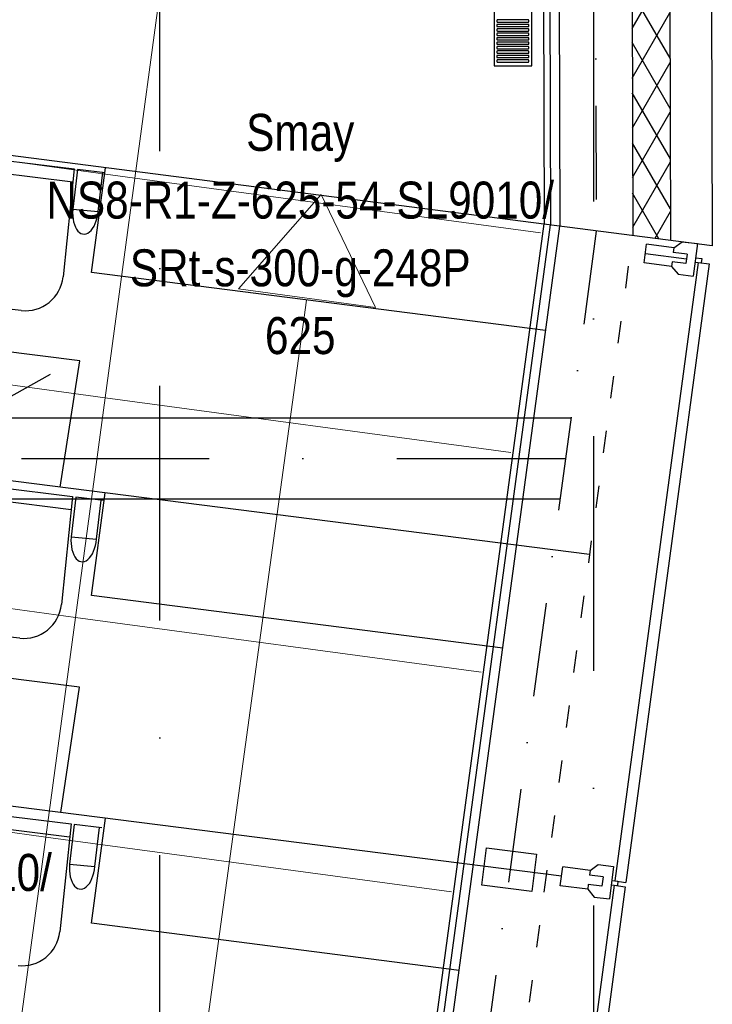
# Model space of a CAD drawing. Header units: millimetres. Extents: x -32221 to 212500, y 31663 to 93766.
# Tile 166 of 256: x 25238 to 27114, y 57382 to 60047. Entities that reach past the tile are written whole.
import ezdxf

# ---------------------------------------------------------------- set-up
doc = ezdxf.new("R2010")
doc.units = ezdxf.units.MM
doc.linetypes.add('DASHDOTX2', pattern=[50.8, 25.4, -12.7, 0, -12.7])
doc.linetypes.add('GCAD_ISO03W100', pattern=[30, 12, -18])
for name, color, linetype in [('FLUID-N-100-INF', 7, 'Continuous'), ('FLUID-W-100-INF', 7, 'Continuous'), ('osie', 250, 'Continuous'), ('Sciany', 250, 'Continuous'), ('Wyposazenie', 250, 'Continuous')]:
    doc.layers.add(name, color=color, linetype=linetype)
doc.layers.add('kasetony', color=42, linetype='Continuous', lineweight=5)
doc.layers.add('Opisy', color=250, linetype='Continuous', lineweight=13)
doc.styles.add('FDBES', font='simplex.shx')
doc.styles.get("Standard").update_dxf_attribs({"font": 'ARIALN.TTF'})
doc.dimstyles.new('FDBES', dxfattribs={"dimscale": 50, "dimtxt": 4, "dimasz": 2.5, "dimexe": 0.8, "dimexo": 2, "dimgap": 1, "dimtad": 1, "dimdsep": 46, "dimtxsty": 'FDBES', "dimcen": 2.5, "dimclrd": 4, "dimclre": 5, "dimadec": 0, "dimazin": 0, "dimtfac": 1, "dimtmove": 0, "dimatfit": 3, "dimfxl": 1, "dimarcsym": 0})

# ---------------------------------------------------------------- blocks, each defined once
blk = doc.blocks.new('*U2847')
at = {"color": 0, "insert": (1305.3, 466.7), "char_height": 100, "width": 1600, "attachment_point": 5, "line_spacing_factor": 1.1}
blk.add_mtext('Smay\\PNS8-R1-A-625-54-SL9010/ SRt-300-g-248P\\P625', dxfattribs=at)
blk.add_mtext('Smay\\PNS8-R1-A-625-54-SL9010/ SRt-300-g-248P\\P625', dxfattribs=at)
blk.add_mtext('Smay\\PNS8-R1-A-625-54-SL9010/ SRt-300-g-248P\\P625', dxfattribs=at)
blk.add_mtext('Smay\\PNS8-R1-A-625-54-SL9010/ SRt-300-g-248P\\P625', dxfattribs=at)
blk.add_mtext('Smay\\PNS8-R1-A-625-54-SL9010/ SRt-300-g-248P\\P625', dxfattribs=at)
blk.add_mtext('Smay\\PNS8-R1-A-625-54-SL9010/ SRt-300-g-248P\\P625', dxfattribs=at)
blk.add_mtext('Smay\\PNS8-R1-A-625-54-SL9010/ SRt-300-g-248P\\P625', dxfattribs=at)
blk.add_mtext('Smay\\PNS8-R1-A-625-54-SL9010/ SRt-300-g-248P\\P625', dxfattribs=at)
blk.add_mtext('Smay\\PNS8-R1-A-625-54-SL9010/ SRt-300-g-248P\\P625', dxfattribs=at)
blk.add_mtext('Smay\\PNS8-R1-A-625-54-SL9010/ SRt-300-g-248P\\P625', dxfattribs=at)
blk.add_mtext('Smay\\PNS8-R1-A-625-54-SL9010/ SRt-300-g-248P\\P625', dxfattribs=at)
blk = doc.blocks.new('*U2837')
at = {"color": 0, "insert": (1212.7, 677.9), "char_height": 100, "width": 1600, "attachment_point": 5, "line_spacing_factor": 1.1}
blk.add_mtext('Smay\\PNS8-R1-Z-625-54-SL9010/ SRt-s-300-g-248P\\P625', dxfattribs=at)
blk.add_mtext('Smay\\PNS8-R1-Z-625-54-SL9010/ SRt-s-300-g-248P\\P625', dxfattribs=at)
blk.add_mtext('Smay\\PNS8-R1-Z-625-54-SL9010/ SRt-s-300-g-248P\\P625', dxfattribs=at)
blk.add_mtext('Smay\\PNS8-R1-Z-625-54-SL9010/ SRt-s-300-g-248P\\P625', dxfattribs=at)
blk.add_mtext('Smay\\PNS8-R1-Z-625-54-SL9010/ SRt-s-300-g-248P\\P625', dxfattribs=at)
blk.add_mtext('Smay\\PNS8-R1-Z-625-54-SL9010/ SRt-s-300-g-248P\\P625', dxfattribs=at)
blk.add_mtext('Smay\\PNS8-R1-Z-625-54-SL9010/ SRt-s-300-g-248P\\P625', dxfattribs=at)
blk.add_mtext('Smay\\PNS8-R1-Z-625-54-SL9010/ SRt-s-300-g-248P\\P625', dxfattribs=at)
blk.add_mtext('Smay\\PNS8-R1-Z-625-54-SL9010/ SRt-s-300-g-248P\\P625', dxfattribs=at)
blk.add_mtext('Smay\\PNS8-R1-Z-625-54-SL9010/ SRt-s-300-g-248P\\P625', dxfattribs=at)
blk.add_mtext('Smay\\PNS8-R1-Z-625-54-SL9010/ SRt-s-300-g-248P\\P625', dxfattribs=at)
blk.add_mtext('Smay\\PNS8-R1-Z-625-54-SL9010/ SRt-s-300-g-248P\\P625', dxfattribs=at)
blk.add_mtext('Smay\\PNS8-R1-Z-625-54-SL9010/ SRt-s-300-g-248P\\P625', dxfattribs=at)
blk.add_mtext('Smay\\PNS8-R1-Z-625-54-SL9010/ SRt-s-300-g-248P\\P625', dxfattribs=at)
blk.add_mtext('Smay\\PNS8-R1-Z-625-54-SL9010/ SRt-s-300-g-248P\\P625', dxfattribs=at)
blk.add_mtext('Smay\\PNS8-R1-Z-625-54-SL9010/ SRt-s-300-g-248P\\P625', dxfattribs=at)
blk.add_mtext('Smay\\PNS8-R1-Z-625-54-SL9010/ SRt-s-300-g-248P\\P625', dxfattribs=at)
blk.add_mtext('Smay\\PNS8-R1-Z-625-54-SL9010/ SRt-s-300-g-248P\\P625', dxfattribs=at)
blk.add_mtext('Smay\\PNS8-R1-Z-625-54-SL9010/ SRt-s-300-g-248P\\P625', dxfattribs=at)
blk.add_mtext('Smay\\PNS8-R1-Z-625-54-SL9010/ SRt-s-300-g-248P\\P625', dxfattribs=at)
blk.add_mtext('Smay\\PNS8-R1-Z-625-54-SL9010/ SRt-s-300-g-248P\\P625', dxfattribs=at)
blk.add_mtext('Smay\\PNS8-R1-Z-625-54-SL9010/ SRt-s-300-g-248P\\P625', dxfattribs=at)
blk.add_mtext('Smay\\PNS8-R1-Z-625-54-SL9010/ SRt-s-300-g-248P\\P625', dxfattribs=at)
blk.add_mtext('Smay\\PNS8-R1-Z-625-54-SL9010/ SRt-s-300-g-248P\\P625', dxfattribs=at)
blk.add_mtext('Smay\\PNS8-R1-Z-625-54-SL9010/ SRt-s-300-g-248P\\P625', dxfattribs=at)
blk.add_mtext('Smay\\PNS8-R1-Z-625-54-SL9010/ SRt-s-300-g-248P\\P625', dxfattribs=at)
blk.add_mtext('Smay\\PNS8-R1-Z-625-54-SL9010/ SRt-s-300-g-248P\\P625', dxfattribs=at)
blk.add_mtext('Smay\\PNS8-R1-Z-625-54-SL9010/ SRt-s-300-g-248P\\P625', dxfattribs=at)
blk.add_mtext('Smay\\PNS8-R1-Z-625-54-SL9010/ SRt-s-300-g-248P\\P625', dxfattribs=at)
blk.add_mtext('Smay\\PNS8-R1-Z-625-54-SL9010/ SRt-s-300-g-248P\\P625', dxfattribs=at)
blk.add_mtext('Smay\\PNS8-R1-Z-625-54-SL9010/ SRt-s-300-g-248P\\P625', dxfattribs=at)
at = {"color": 0}
blk.add_leader([(0, 0), (535.9, 299.5)], dimstyle='FDBES', override={"dimscale": 25, "dimclrd": 0, "dimclre": 0}, dxfattribs=at)
blk.add_leader([(0, 0), (535.9, 299.5)], dimstyle='FDBES', override={"dimscale": 25, "dimclrd": 0, "dimclre": 0}, dxfattribs=at)
blk.add_leader([(0, 0), (535.9, 299.5)], dimstyle='FDBES', override={"dimscale": 25, "dimclrd": 0, "dimclre": 0}, dxfattribs=at)
blk.add_leader([(0, 0), (535.9, 299.5)], dimstyle='FDBES', override={"dimscale": 25, "dimclrd": 0, "dimclre": 0}, dxfattribs=at)
blk.add_leader([(0, 0), (535.9, 299.5)], dimstyle='FDBES', override={"dimscale": 25, "dimclrd": 0, "dimclre": 0}, dxfattribs=at)
blk.add_leader([(0, 0), (535.9, 299.5)], dimstyle='FDBES', override={"dimscale": 25, "dimclrd": 0, "dimclre": 0}, dxfattribs=at)
blk.add_leader([(0, 0), (535.9, 299.5)], dimstyle='FDBES', override={"dimscale": 25, "dimclrd": 0, "dimclre": 0}, dxfattribs=at)
blk.add_leader([(0, 0), (535.9, 299.5)], dimstyle='FDBES', override={"dimscale": 25, "dimclrd": 0, "dimclre": 0}, dxfattribs=at)
blk.add_leader([(0, 0), (535.9, 299.5)], dimstyle='FDBES', override={"dimscale": 25, "dimclrd": 0, "dimclre": 0}, dxfattribs=at)
blk.add_leader([(0, 0), (535.9, 299.5)], dimstyle='FDBES', override={"dimscale": 25, "dimclrd": 0, "dimclre": 0}, dxfattribs=at)
blk.add_leader([(0, 0), (535.9, 299.5)], dimstyle='FDBES', override={"dimscale": 25, "dimclrd": 0, "dimclre": 0}, dxfattribs=at)
blk.add_leader([(0, 0), (535.9, 299.5)], dimstyle='FDBES', override={"dimscale": 25, "dimclrd": 0, "dimclre": 0}, dxfattribs=at)
blk.add_leader([(0, 0), (535.9, 299.5)], dimstyle='FDBES', override={"dimscale": 25, "dimclrd": 0, "dimclre": 0}, dxfattribs=at)
blk.add_leader([(0, 0), (535.9, 299.5)], dimstyle='FDBES', override={"dimscale": 25, "dimclrd": 0, "dimclre": 0}, dxfattribs=at)
blk.add_leader([(0, 0), (535.9, 299.5)], dimstyle='FDBES', override={"dimscale": 25, "dimclrd": 0, "dimclre": 0}, dxfattribs=at)
blk.add_leader([(0, 0), (535.9, 299.5)], dimstyle='FDBES', override={"dimscale": 25, "dimclrd": 0, "dimclre": 0}, dxfattribs=at)
blk.add_leader([(0, 0), (535.9, 299.5)], dimstyle='FDBES', override={"dimscale": 25, "dimclrd": 0, "dimclre": 0}, dxfattribs=at)
blk.add_leader([(0, 0), (535.9, 299.5)], dimstyle='FDBES', override={"dimscale": 25, "dimclrd": 0, "dimclre": 0}, dxfattribs=at)
blk.add_leader([(0, 0), (535.9, 299.5)], dimstyle='FDBES', override={"dimscale": 25, "dimclrd": 0, "dimclre": 0}, dxfattribs=at)
blk.add_leader([(0, 0), (535.9, 299.5)], dimstyle='FDBES', override={"dimscale": 25, "dimclrd": 0, "dimclre": 0}, dxfattribs=at)
blk.add_leader([(0, 0), (535.9, 299.5)], dimstyle='FDBES', override={"dimscale": 25, "dimclrd": 0, "dimclre": 0}, dxfattribs=at)
blk.add_leader([(0, 0), (535.9, 299.5)], dimstyle='FDBES', override={"dimscale": 25, "dimclrd": 0, "dimclre": 0}, dxfattribs=at)
blk.add_leader([(0, 0), (535.9, 299.5)], dimstyle='FDBES', override={"dimscale": 25, "dimclrd": 0, "dimclre": 0}, dxfattribs=at)
blk.add_leader([(0, 0), (535.9, 299.5)], dimstyle='FDBES', override={"dimscale": 25, "dimclrd": 0, "dimclre": 0}, dxfattribs=at)
blk.add_leader([(0, 0), (535.9, 299.5)], dimstyle='FDBES', override={"dimscale": 25, "dimclrd": 0, "dimclre": 0}, dxfattribs=at)
blk.add_leader([(0, 0), (535.9, 299.5)], dimstyle='FDBES', override={"dimscale": 25, "dimclrd": 0, "dimclre": 0}, dxfattribs=at)
blk.add_leader([(0, 0), (535.9, 299.5)], dimstyle='FDBES', override={"dimscale": 25, "dimclrd": 0, "dimclre": 0}, dxfattribs=at)
blk.add_leader([(0, 0), (535.9, 299.5)], dimstyle='FDBES', override={"dimscale": 25, "dimclrd": 0, "dimclre": 0}, dxfattribs=at)
blk.add_leader([(0, 0), (535.9, 299.5)], dimstyle='FDBES', override={"dimscale": 25, "dimclrd": 0, "dimclre": 0}, dxfattribs=at)
blk.add_leader([(0, 0), (535.9, 299.5)], dimstyle='FDBES', override={"dimscale": 25, "dimclrd": 0, "dimclre": 0}, dxfattribs=at)
blk.add_leader([(0, 0), (535.9, 299.5)], dimstyle='FDBES', override={"dimscale": 25, "dimclrd": 0, "dimclre": 0}, dxfattribs=at)

msp = doc.modelspace()

# ---------------------------------------------------------------- hatches: boundary and pattern name
at = {"layer": 'Sciany', "transparency": 33554687}
h = msp.add_hatch(dxfattribs=at)
h.set_pattern_fill('DIAMONDS', color=256, scale=21.298246, style=0)
h.set_pattern_definition([(60, (11230.126, 27072.76), (-58.56231, 33.81097), []), (120, (11230.126, 27072.76), (-58.56231, -33.81097), [])])
h.paths.add_polyline_path([(25207.296, 62052.787), (16004.646, 62062.25), (16004.646, 61960.019), (25207.19, 61950.599)])
h.paths.add_polyline_path([(27001.174, 59450.093), (26993.104, 62050.95), (26399.997, 62051.56), (26399.89, 61949.228), (26890.873, 61948.719), (26898.583, 59463.521)])
h.paths.add_polyline_path([(25822.508, 47649.75), (25822.508, 50675.258), (25717.502, 50684.438), (25720.277, 47649.62)])
h.paths.add_polyline_path([(26684.877, 47841.043), (26694.389, 47841.033), (26890.873, 47840.829), (26898.583, 45355.632), (27001.174, 45342.204), (26993.104, 47943.061), (26703.598, 47943.33), (26684.888, 47943.347), (26684.922, 47884.562)])
h.paths.add_polyline_path([(15976.788, 33439.499), (25822.508, 33439.499), (25822.508, 36567.368), (25717.502, 36576.548), (25720.277, 33541.73), (15976.878, 33529.807)])

# ---------------------------------------------------------------- linework, layer by layer
at = {"layer": 'kasetony'}
for p, q in [((25550.243, 59618.617), (25630.684, 60213.201)), ((25550.243, 59618.617), (25630.684, 60213.201)), ((25630.684, 60213.201), (25550.243, 59618.617)), ((24361.076, 59779.499), (25550.243, 59618.617)), ((25550.243, 59618.617), (24361.076, 59779.499)), ((25469.802, 59024.034), (25550.243, 59618.617)), ((25469.802, 59024.034), (25550.243, 59618.617)), ((25550.243, 59618.617), (25469.802, 59024.034)), ((25550.243, 59618.617), (26648.535, 59470.03)), ((26648.535, 59470.03), (25550.243, 59618.617)), ((25469.802, 59024.034), (24280.636, 59184.916)), ((24280.636, 59184.916), (25469.802, 59024.034)), ((25469.802, 59024.034), (24280.636, 59184.916)), ((25389.361, 58429.451), (25469.802, 59024.034)), ((25389.361, 58429.451), (25469.802, 59024.034)), ((25469.802, 59024.034), (25389.361, 58429.451)), ((26568.094, 58875.447), (25469.802, 59024.034)), ((25469.802, 59024.034), (26568.094, 58875.447)), ((26568.094, 58875.447), (25469.802, 59024.034)), ((24200.195, 58590.332), (25389.361, 58429.451)), ((25389.361, 58429.451), (24200.195, 58590.332)), ((25308.921, 57834.867), (25389.361, 58429.451)), ((25308.921, 57834.867), (25389.361, 58429.451)), ((25389.361, 58429.451), (25308.921, 57834.867)), ((25389.361, 58429.451), (26487.653, 58280.864)), ((26487.653, 58280.864), (25389.361, 58429.451)), ((25308.921, 57834.867), (24119.754, 57995.749)), ((24119.754, 57995.749), (25308.921, 57834.867)), ((25308.921, 57834.867), (24119.754, 57995.749)), ((25308.921, 57834.867), (25228.48, 57240.284)), ((26407.212, 57686.28), (25308.921, 57834.867)), ((25308.921, 57834.867), (26407.212, 57686.28)), ((26407.212, 57686.28), (25308.921, 57834.867))]:
    msp.add_line(p, q, dxfattribs=at)
at = {"layer": 'Opisy'}
for p, q in [((26054.519, 59574.004), (25830.759, 59318.298)), ((26054.519, 59574.004), (26202.201, 59267.991)), ((25830.759, 59318.298), (26202.201, 59267.991)), ((25066.532, 52373.859), (26014.788, 59288.506))]:
    msp.add_line(p, q, dxfattribs=at)
at = {"layer": 'osie', "linetype": 'DASHDOTX2', "ltscale": 25}
for p, q in [((25617.915, 33019.002), (25617.915, 62730.045)), ((26792.525, 62730.045), (26792.525, 33019.002))]:
    msp.add_line(p, q, dxfattribs=at)
at = {"layer": 'osie'}
for p, q in [((16098.378, 58969.721), (26731.382, 58969.721)), ((26701.675, 58749.721), (16098.203, 58749.721))]:
    msp.add_line(p, q, dxfattribs=at)
at = {"layer": 'osie', "linetype": 'DASHDOTX2', "ltscale": 20}
msp.add_line((16098.29, 58859.721), (26716.528, 58859.721), dxfattribs=at)
at = {"layer": 'Sciany'}
for p, q in [((27105.61, 62169.578), (27114.093, 59435.313)), ((26993.104, 62050.95), (27001.14, 59449.834)), ((26890.873, 61948.719), (26898.52, 59463.027)), ((26694.177, 61744.608), (26700.816, 59488.444)), ((26651.608, 61702.056), (26658.56, 59494.939)), ((26668.593, 61719.077), (26675.609, 59491.685)), ((27114.093, 59435.313), (22860.921, 59982.105)), ((25432.623, 59362.994), (25470.244, 59646.648)), ((25469.448, 50705.542), (26658.56, 59494.939)), ((25486.333, 50703.258), (26675.609, 59491.685)), ((25513.673, 50714.71), (26700.816, 59488.444)), ((26929.582, 59388.868), (26936.039, 59439.574)), ((27010.105, 59430.142), (26936.039, 59439.574)), ((27010.105, 59430.142), (27032.392, 59446.359)), ((27032.392, 59446.359), (27073.643, 59441.105)), ((27073.643, 59441.105), (27062.411, 59352.898)), ((26932.81, 59414.221), (27043.909, 59400.073)), ((27010.105, 59430.142), (27008.49, 59417.466)), ((27045.523, 59412.75), (27008.49, 59417.466)), ((27045.523, 59412.75), (27042.294, 59387.397)), ((27075.725, 59390.01), (26850.062, 57716.112)), ((27105.275, 59386.026), (26879.612, 57712.128)), ((27003.647, 59379.436), (26929.582, 59388.868)), ((27005.262, 59392.113), (27003.647, 59379.436)), ((27042.294, 59387.397), (27005.262, 59392.113)), ((27067.274, 59391.086), (27084.176, 59388.934)), ((27068.78, 59402.918), (27085.682, 59400.765)), ((27075.725, 59390.01), (27105.275, 59386.026)), ((27085.682, 59400.765), (27084.176, 59388.934)), ((26662.532, 59205.627), (25432.623, 59362.994)), ((27003.647, 59379.436), (27021.159, 59358.152)), ((27021.159, 59358.152), (27062.411, 59352.898)), ((26781.78, 58599.383), (22856.463, 59099.259)), ((25432.623, 58488.776), (25469.443, 58766.505)), ((26546.259, 58346.286), (25432.623, 58488.776)), ((26705.641, 57728.492), (22854.389, 58218.936)), ((25432.623, 57601.312), (25470.34, 57885.803)), ((26489.881, 57704.439), (26502.796, 57805.852)), ((26502.796, 57805.852), (26638.013, 57788.632)), ((26638.013, 57788.632), (26625.098, 57687.22)), ((26782.935, 57744.413), (26805.222, 57760.629)), ((26805.222, 57760.629), (26846.474, 57755.376)), ((26702.412, 57703.138), (26708.87, 57753.845)), ((26782.935, 57744.413), (26708.87, 57753.845)), ((26782.935, 57744.413), (26781.321, 57731.736)), ((26818.354, 57727.02), (26781.321, 57731.736)), ((26846.474, 57755.376), (26835.241, 57667.169)), ((26625.098, 57687.22), (26489.881, 57704.439)), ((26848.556, 57704.28), (26615.608, 55976.322)), ((26776.478, 57693.706), (26702.412, 57703.138)), ((26705.641, 57728.492), (26705.641, 57728.492)), ((26778.092, 57706.383), (26776.478, 57693.706)), ((26815.125, 57701.667), (26778.092, 57706.383)), ((26818.354, 57727.02), (26815.125, 57701.667)), ((26840.104, 57705.356), (26857.007, 57703.204)), ((26841.611, 57717.188), (26858.513, 57715.035)), ((26848.556, 57704.28), (26878.106, 57700.296)), ((26850.062, 57716.112), (26879.612, 57712.128)), ((26858.513, 57715.035), (26857.007, 57703.204)), ((26878.106, 57700.296), (26645.158, 55972.339)), ((26776.478, 57693.706), (26793.99, 57672.422)), ((26793.99, 57672.422), (26835.241, 57667.169)), ((26428.225, 57473.925), (25432.623, 57601.312))]:
    msp.add_line(p, q, dxfattribs=at)
at = {"layer": 'Sciany', "linetype": 'DASHDOTX2', "ltscale": 10}
for p, q in [((26792.525, 61846.663), (26799.629, 59475.128)), ((26799.629, 59475.128), (25615.581, 50706.582))]:
    msp.add_line(p, q, dxfattribs=at)
at = {"layer": 'Sciany', "linetype": 'GCAD_ISO03W100', "ltscale": 5}
msp.add_line((25717.489, 50698.455), (26898.585, 59462.882), dxfattribs=at)
at = {"layer": 'Wyposazenie'}
for p, q in [((24955.255, 59696.846), (25385.94, 59643.128)), ((24952.438, 59662.515), (25382.255, 59607.956)), ((25385.94, 59643.128), (25355.321, 59350.877)), ((25394.936, 59642.006), (25381.873, 59534.085)), ((25394.936, 59642.006), (25381.873, 59534.085)), ((25469.19, 59632.744), (25394.936, 59642.006)), ((25450.436, 59528.124), (25463.572, 59633.445)), ((25381.873, 59534.085), (25450.436, 59528.124)), ((25381.873, 59534.085), (25450.436, 59528.124)), ((25400.931, 59123.562), (22865.323, 59446.463)), ((25242.443, 59259.913), (25019.649, 59284.475)), ((25347.7, 58782.008), (25400.931, 59123.562)), ((24950.776, 58809.995), (25381.461, 58756.277)), ((24947.959, 58775.665), (25377.776, 58721.106)), ((25381.461, 58756.277), (25350.842, 58464.027)), ((25390.457, 58755.155), (25377.394, 58647.235)), ((25390.457, 58755.155), (25377.394, 58647.235)), ((25464.711, 58745.894), (25390.457, 58755.155)), ((25445.957, 58641.273), (25459.094, 58746.594)), ((25377.394, 58647.235), (25445.957, 58641.273)), ((25377.394, 58647.235), (25445.957, 58641.273)), ((25399.914, 58240.546), (22866.698, 58563.143)), ((25237.965, 58373.063), (25015.17, 58397.625)), ((25349.727, 57901.163), (25399.914, 58240.546)), ((24946.301, 57923.872), (25376.986, 57870.155)), ((24943.484, 57889.542), (25373.301, 57834.983)), ((25376.986, 57870.155), (25346.367, 57577.904)), ((25385.982, 57869.032), (25372.919, 57761.112)), ((25385.982, 57869.032), (25372.919, 57761.112)), ((25460.236, 57859.771), (25385.982, 57869.032)), ((25441.482, 57755.151), (25454.618, 57860.472)), ((25372.919, 57761.112), (25441.482, 57755.151)), ((25372.919, 57761.112), (25441.482, 57755.151))]:
    msp.add_line(p, q, dxfattribs=at)
for points in [[(26624.827, 59922.631), (26624.827, 61437.591), (26522.827, 61437.591), (26522.827, 59922.631)], [(26615.327, 60040.591), (26615.43, 60040.593), (26615.531, 60040.601), (26615.631, 60040.614), (26615.73, 60040.632), (26615.827, 60040.654), (26615.921, 60040.681), (26616.014, 60040.712), (26616.105, 60040.748), (26616.194, 60040.788), (26616.28, 60040.832), (26616.364, 60040.881), (26616.445, 60040.933), (26616.523, 60040.989), (26616.599, 60041.048), (26616.671, 60041.111), (26616.741, 60041.177), (26616.807, 60041.246), (26616.87, 60041.319), (26616.929, 60041.395), (26616.985, 60041.473), (26617.037, 60041.554), (26617.085, 60041.638), (26617.13, 60041.724), (26617.17, 60041.813), (26617.206, 60041.904), (26617.237, 60041.996), (26617.264, 60042.091), (26617.286, 60042.188), (26617.304, 60042.287), (26617.317, 60042.387), (26617.324, 60042.488), (26617.327, 60042.591), (26617.327, 60044.591), (26617.324, 60044.694), (26617.317, 60044.795), (26617.304, 60044.895), (26617.286, 60044.994), (26617.264, 60045.09), (26617.237, 60045.185), (26617.206, 60045.278), (26617.17, 60045.369), (26617.13, 60045.457), (26617.085, 60045.544), (26617.037, 60045.627), (26616.985, 60045.709), (26616.929, 60045.787), (26616.87, 60045.863), (26616.807, 60045.935), (26616.741, 60046.005), (26616.671, 60046.071), (26616.599, 60046.134), (26616.523, 60046.193), (26616.445, 60046.249), (26616.364, 60046.301), (26616.28, 60046.349), (26616.194, 60046.393), (26616.105, 60046.434), (26616.014, 60046.469), (26615.921, 60046.501), (26615.827, 60046.528), (26615.73, 60046.55), (26615.631, 60046.568), (26615.531, 60046.581), (26615.43, 60046.588), (26615.327, 60046.591), (26532.327, 60046.591), (26532.224, 60046.588), (26532.123, 60046.581), (26532.023, 60046.568), (26531.924, 60046.55), (26531.828, 60046.528), (26531.733, 60046.501), (26531.64, 60046.469), (26531.549, 60046.434), (26531.46, 60046.393), (26531.374, 60046.349), (26531.29, 60046.301), (26531.209, 60046.249), (26531.131, 60046.193), (26531.055, 60046.134), (26530.983, 60046.071), (26530.913, 60046.005), (26530.847, 60045.935), (26530.784, 60045.863), (26530.725, 60045.787), (26530.669, 60045.709), (26530.617, 60045.627), (26530.569, 60045.544), (26530.524, 60045.457), (26530.484, 60045.369), (26530.448, 60045.278), (26530.417, 60045.185), (26530.39, 60045.09), (26530.368, 60044.994), (26530.35, 60044.895), (26530.337, 60044.795), (26530.33, 60044.694), (26530.327, 60044.591), (26530.327, 60042.591), (26530.33, 60042.488), (26530.337, 60042.387), (26530.35, 60042.287), (26530.368, 60042.188), (26530.39, 60042.091), (26530.417, 60041.996), (26530.448, 60041.904), (26530.484, 60041.813), (26530.524, 60041.724), (26530.569, 60041.638), (26530.617, 60041.554), (26530.669, 60041.473), (26530.725, 60041.395), (26530.784, 60041.319), (26530.847, 60041.246), (26530.913, 60041.177), (26530.983, 60041.111), (26531.055, 60041.048), (26531.131, 60040.988), (26531.209, 60040.933), (26531.29, 60040.881), (26531.374, 60040.832), (26531.46, 60040.788), (26531.549, 60040.748), (26531.64, 60040.712), (26531.733, 60040.681), (26531.828, 60040.654), (26531.924, 60040.632), (26532.023, 60040.614), (26532.123, 60040.601), (26532.224, 60040.593), (26532.327, 60040.591)], [(26615.327, 60028.591), (26615.43, 60028.593), (26615.531, 60028.601), (26615.631, 60028.614), (26615.73, 60028.632), (26615.827, 60028.654), (26615.921, 60028.681), (26616.014, 60028.712), (26616.105, 60028.748), (26616.194, 60028.788), (26616.28, 60028.832), (26616.364, 60028.881), (26616.445, 60028.933), (26616.523, 60028.988), (26616.599, 60029.048), (26616.671, 60029.111), (26616.741, 60029.177), (26616.807, 60029.246), (26616.87, 60029.319), (26616.929, 60029.395), (26616.985, 60029.473), (26617.037, 60029.554), (26617.085, 60029.638), (26617.13, 60029.724), (26617.17, 60029.813), (26617.206, 60029.904), (26617.237, 60029.996), (26617.264, 60030.091), (26617.286, 60030.188), (26617.304, 60030.287), (26617.317, 60030.387), (26617.324, 60030.488), (26617.327, 60030.591), (26617.327, 60032.591), (26617.324, 60032.694), (26617.317, 60032.795), (26617.304, 60032.895), (26617.286, 60032.994), (26617.264, 60033.09), (26617.237, 60033.185), (26617.206, 60033.278), (26617.17, 60033.369), (26617.13, 60033.457), (26617.085, 60033.544), (26617.037, 60033.627), (26616.985, 60033.709), (26616.929, 60033.787), (26616.87, 60033.863), (26616.807, 60033.935), (26616.741, 60034.005), (26616.671, 60034.071), (26616.599, 60034.134), (26616.523, 60034.193), (26616.445, 60034.249), (26616.364, 60034.301), (26616.28, 60034.349), (26616.194, 60034.393), (26616.105, 60034.434), (26616.014, 60034.469), (26615.921, 60034.501), (26615.827, 60034.528), (26615.73, 60034.55), (26615.631, 60034.568), (26615.531, 60034.581), (26615.43, 60034.588), (26615.327, 60034.591), (26532.327, 60034.591), (26532.224, 60034.588), (26532.123, 60034.581), (26532.023, 60034.568), (26531.924, 60034.55), (26531.828, 60034.528), (26531.733, 60034.501), (26531.64, 60034.469), (26531.549, 60034.434), (26531.46, 60034.393), (26531.374, 60034.349), (26531.29, 60034.301), (26531.209, 60034.249), (26531.131, 60034.193), (26531.055, 60034.134), (26530.983, 60034.071), (26530.913, 60034.005), (26530.847, 60033.935), (26530.784, 60033.863), (26530.725, 60033.787), (26530.669, 60033.709), (26530.617, 60033.627), (26530.569, 60033.544), (26530.524, 60033.457), (26530.484, 60033.369), (26530.448, 60033.278), (26530.417, 60033.185), (26530.39, 60033.09), (26530.368, 60032.994), (26530.35, 60032.895), (26530.337, 60032.795), (26530.33, 60032.694), (26530.327, 60032.591), (26530.327, 60030.591), (26530.33, 60030.488), (26530.337, 60030.387), (26530.35, 60030.287), (26530.368, 60030.188), (26530.39, 60030.091), (26530.417, 60029.996), (26530.448, 60029.904), (26530.484, 60029.813), (26530.524, 60029.724), (26530.569, 60029.638), (26530.617, 60029.554), (26530.669, 60029.473), (26530.725, 60029.395), (26530.784, 60029.319), (26530.847, 60029.246), (26530.913, 60029.177), (26530.983, 60029.111), (26531.055, 60029.048), (26531.131, 60028.988), (26531.209, 60028.933), (26531.29, 60028.881), (26531.374, 60028.832), (26531.46, 60028.788), (26531.549, 60028.748), (26531.64, 60028.712), (26531.733, 60028.681), (26531.828, 60028.654), (26531.924, 60028.632), (26532.023, 60028.614), (26532.123, 60028.601), (26532.224, 60028.593), (26532.327, 60028.591)], [(26615.327, 60016.591), (26615.43, 60016.593), (26615.531, 60016.601), (26615.631, 60016.614), (26615.73, 60016.632), (26615.827, 60016.654), (26615.921, 60016.681), (26616.014, 60016.712), (26616.105, 60016.748), (26616.194, 60016.788), (26616.28, 60016.832), (26616.364, 60016.881), (26616.445, 60016.933), (26616.523, 60016.988), (26616.599, 60017.048), (26616.671, 60017.111), (26616.741, 60017.177), (26616.807, 60017.246), (26616.87, 60017.319), (26616.929, 60017.395), (26616.985, 60017.473), (26617.037, 60017.554), (26617.085, 60017.638), (26617.13, 60017.724), (26617.17, 60017.813), (26617.206, 60017.904), (26617.237, 60017.996), (26617.264, 60018.091), (26617.286, 60018.188), (26617.304, 60018.287), (26617.317, 60018.387), (26617.324, 60018.488), (26617.327, 60018.591), (26617.327, 60020.591), (26617.324, 60020.694), (26617.317, 60020.795), (26617.304, 60020.895), (26617.286, 60020.994), (26617.264, 60021.09), (26617.237, 60021.185), (26617.206, 60021.278), (26617.17, 60021.369), (26617.13, 60021.457), (26617.085, 60021.544), (26617.037, 60021.627), (26616.985, 60021.709), (26616.929, 60021.787), (26616.87, 60021.863), (26616.807, 60021.935), (26616.741, 60022.005), (26616.671, 60022.071), (26616.599, 60022.134), (26616.523, 60022.193), (26616.445, 60022.249), (26616.364, 60022.301), (26616.28, 60022.349), (26616.194, 60022.393), (26616.105, 60022.434), (26616.014, 60022.469), (26615.921, 60022.501), (26615.827, 60022.528), (26615.73, 60022.55), (26615.631, 60022.568), (26615.531, 60022.581), (26615.43, 60022.588), (26615.327, 60022.591), (26532.327, 60022.591), (26532.224, 60022.588), (26532.123, 60022.581), (26532.023, 60022.568), (26531.924, 60022.55), (26531.828, 60022.528), (26531.733, 60022.501), (26531.64, 60022.469), (26531.549, 60022.434), (26531.46, 60022.393), (26531.374, 60022.349), (26531.29, 60022.301), (26531.209, 60022.249), (26531.131, 60022.193), (26531.055, 60022.134), (26530.983, 60022.071), (26530.913, 60022.005), (26530.847, 60021.935), (26530.784, 60021.863), (26530.725, 60021.787), (26530.669, 60021.709), (26530.617, 60021.627), (26530.569, 60021.544), (26530.524, 60021.457), (26530.484, 60021.369), (26530.448, 60021.278), (26530.417, 60021.185), (26530.39, 60021.09), (26530.368, 60020.994), (26530.35, 60020.895), (26530.337, 60020.795), (26530.33, 60020.694), (26530.327, 60020.591), (26530.327, 60018.591), (26530.33, 60018.488), (26530.337, 60018.387), (26530.35, 60018.287), (26530.368, 60018.188), (26530.39, 60018.091), (26530.417, 60017.996), (26530.448, 60017.904), (26530.484, 60017.813), (26530.524, 60017.724), (26530.569, 60017.638), (26530.617, 60017.554), (26530.669, 60017.473), (26530.725, 60017.395), (26530.784, 60017.319), (26530.847, 60017.246), (26530.913, 60017.177), (26530.983, 60017.111), (26531.055, 60017.048), (26531.131, 60016.988), (26531.209, 60016.933), (26531.29, 60016.881), (26531.374, 60016.832), (26531.46, 60016.788), (26531.549, 60016.748), (26531.64, 60016.712), (26531.733, 60016.681), (26531.828, 60016.654), (26531.924, 60016.632), (26532.023, 60016.614), (26532.123, 60016.601), (26532.224, 60016.593), (26532.327, 60016.591)], [(26615.327, 60004.591), (26615.43, 60004.593), (26615.531, 60004.601), (26615.631, 60004.614), (26615.73, 60004.632), (26615.827, 60004.654), (26615.921, 60004.681), (26616.014, 60004.712), (26616.105, 60004.748), (26616.194, 60004.788), (26616.28, 60004.832), (26616.364, 60004.881), (26616.445, 60004.933), (26616.523, 60004.988), (26616.599, 60005.048), (26616.671, 60005.111), (26616.741, 60005.177), (26616.807, 60005.246), (26616.87, 60005.319), (26616.929, 60005.395), (26616.985, 60005.473), (26617.037, 60005.554), (26617.085, 60005.638), (26617.13, 60005.724), (26617.17, 60005.813), (26617.206, 60005.904), (26617.237, 60005.996), (26617.264, 60006.091), (26617.286, 60006.188), (26617.304, 60006.287), (26617.317, 60006.387), (26617.324, 60006.488), (26617.327, 60006.591), (26617.327, 60008.591), (26617.324, 60008.694), (26617.317, 60008.795), (26617.304, 60008.895), (26617.286, 60008.994), (26617.264, 60009.09), (26617.237, 60009.185), (26617.206, 60009.278), (26617.17, 60009.369), (26617.13, 60009.457), (26617.085, 60009.544), (26617.037, 60009.627), (26616.985, 60009.709), (26616.929, 60009.787), (26616.87, 60009.863), (26616.807, 60009.935), (26616.741, 60010.005), (26616.671, 60010.071), (26616.599, 60010.134), (26616.523, 60010.193), (26616.445, 60010.249), (26616.364, 60010.301), (26616.28, 60010.349), (26616.194, 60010.393), (26616.105, 60010.434), (26616.014, 60010.469), (26615.921, 60010.501), (26615.827, 60010.528), (26615.73, 60010.55), (26615.631, 60010.568), (26615.531, 60010.581), (26615.43, 60010.588), (26615.327, 60010.591), (26532.327, 60010.591), (26532.224, 60010.588), (26532.123, 60010.581), (26532.023, 60010.568), (26531.924, 60010.55), (26531.828, 60010.528), (26531.733, 60010.501), (26531.64, 60010.469), (26531.549, 60010.434), (26531.46, 60010.393), (26531.374, 60010.349), (26531.29, 60010.301), (26531.209, 60010.249), (26531.131, 60010.193), (26531.055, 60010.134), (26530.983, 60010.071), (26530.913, 60010.005), (26530.847, 60009.935), (26530.784, 60009.863), (26530.725, 60009.787), (26530.669, 60009.709), (26530.617, 60009.627), (26530.569, 60009.544), (26530.524, 60009.457), (26530.484, 60009.369), (26530.448, 60009.278), (26530.417, 60009.185), (26530.39, 60009.09), (26530.368, 60008.994), (26530.35, 60008.895), (26530.337, 60008.795), (26530.33, 60008.694), (26530.327, 60008.591), (26530.327, 60006.591), (26530.33, 60006.488), (26530.337, 60006.387), (26530.35, 60006.287), (26530.368, 60006.188), (26530.39, 60006.091), (26530.417, 60005.996), (26530.448, 60005.904), (26530.484, 60005.813), (26530.524, 60005.724), (26530.569, 60005.638), (26530.617, 60005.554), (26530.669, 60005.473), (26530.725, 60005.395), (26530.784, 60005.319), (26530.847, 60005.246), (26530.913, 60005.177), (26530.983, 60005.111), (26531.055, 60005.048), (26531.131, 60004.988), (26531.209, 60004.933), (26531.29, 60004.881), (26531.374, 60004.832), (26531.46, 60004.788), (26531.549, 60004.748), (26531.64, 60004.712), (26531.733, 60004.681), (26531.828, 60004.654), (26531.924, 60004.632), (26532.023, 60004.614), (26532.123, 60004.601), (26532.224, 60004.593), (26532.327, 60004.591)], [(26615.327, 59992.591), (26615.43, 59992.593), (26615.531, 59992.601), (26615.631, 59992.614), (26615.73, 59992.632), (26615.827, 59992.654), (26615.921, 59992.681), (26616.014, 59992.712), (26616.105, 59992.748), (26616.194, 59992.788), (26616.28, 59992.832), (26616.364, 59992.881), (26616.445, 59992.933), (26616.523, 59992.988), (26616.599, 59993.048), (26616.671, 59993.111), (26616.741, 59993.177), (26616.807, 59993.246), (26616.87, 59993.319), (26616.929, 59993.395), (26616.985, 59993.473), (26617.037, 59993.554), (26617.085, 59993.638), (26617.13, 59993.724), (26617.17, 59993.813), (26617.206, 59993.904), (26617.237, 59993.996), (26617.264, 59994.091), (26617.286, 59994.188), (26617.304, 59994.287), (26617.317, 59994.387), (26617.324, 59994.488), (26617.327, 59994.591), (26617.327, 59996.591), (26617.324, 59996.694), (26617.317, 59996.795), (26617.304, 59996.895), (26617.286, 59996.994), (26617.264, 59997.09), (26617.237, 59997.185), (26617.206, 59997.278), (26617.17, 59997.369), (26617.13, 59997.457), (26617.085, 59997.544), (26617.037, 59997.627), (26616.985, 59997.709), (26616.929, 59997.787), (26616.87, 59997.863), (26616.807, 59997.935), (26616.741, 59998.005), (26616.671, 59998.071), (26616.599, 59998.134), (26616.523, 59998.193), (26616.445, 59998.249), (26616.364, 59998.301), (26616.28, 59998.349), (26616.194, 59998.393), (26616.105, 59998.434), (26616.014, 59998.469), (26615.921, 59998.501), (26615.827, 59998.528), (26615.73, 59998.55), (26615.631, 59998.568), (26615.531, 59998.581), (26615.43, 59998.588), (26615.327, 59998.591), (26532.327, 59998.591), (26532.224, 59998.588), (26532.123, 59998.581), (26532.023, 59998.568), (26531.924, 59998.55), (26531.828, 59998.528), (26531.733, 59998.501), (26531.64, 59998.469), (26531.549, 59998.434), (26531.46, 59998.393), (26531.374, 59998.349), (26531.29, 59998.301), (26531.209, 59998.249), (26531.131, 59998.193), (26531.055, 59998.134), (26530.983, 59998.071), (26530.913, 59998.005), (26530.847, 59997.935), (26530.784, 59997.863), (26530.725, 59997.787), (26530.669, 59997.709), (26530.617, 59997.627), (26530.569, 59997.544), (26530.524, 59997.457), (26530.484, 59997.369), (26530.448, 59997.278), (26530.417, 59997.185), (26530.39, 59997.09), (26530.368, 59996.994), (26530.35, 59996.895), (26530.337, 59996.795), (26530.33, 59996.694), (26530.327, 59996.591), (26530.327, 59994.591), (26530.33, 59994.488), (26530.337, 59994.387), (26530.35, 59994.287), (26530.368, 59994.188), (26530.39, 59994.091), (26530.417, 59993.996), (26530.448, 59993.904), (26530.484, 59993.813), (26530.524, 59993.724), (26530.569, 59993.638), (26530.617, 59993.554), (26530.669, 59993.473), (26530.725, 59993.395), (26530.784, 59993.319), (26530.847, 59993.246), (26530.913, 59993.177), (26530.983, 59993.111), (26531.055, 59993.048), (26531.131, 59992.988), (26531.209, 59992.933), (26531.29, 59992.881), (26531.374, 59992.832), (26531.46, 59992.788), (26531.549, 59992.748), (26531.64, 59992.712), (26531.733, 59992.681), (26531.828, 59992.654), (26531.924, 59992.632), (26532.023, 59992.614), (26532.123, 59992.601), (26532.224, 59992.593), (26532.327, 59992.591)], [(26615.327, 59980.591), (26615.43, 59980.593), (26615.531, 59980.601), (26615.631, 59980.614), (26615.73, 59980.632), (26615.827, 59980.654), (26615.921, 59980.681), (26616.014, 59980.712), (26616.105, 59980.748), (26616.194, 59980.788), (26616.28, 59980.832), (26616.364, 59980.881), (26616.445, 59980.933), (26616.523, 59980.988), (26616.599, 59981.048), (26616.671, 59981.111), (26616.741, 59981.177), (26616.807, 59981.246), (26616.87, 59981.319), (26616.929, 59981.395), (26616.985, 59981.473), (26617.037, 59981.554), (26617.085, 59981.638), (26617.13, 59981.724), (26617.17, 59981.813), (26617.206, 59981.904), (26617.237, 59981.996), (26617.264, 59982.091), (26617.286, 59982.188), (26617.304, 59982.287), (26617.317, 59982.387), (26617.324, 59982.488), (26617.327, 59982.591), (26617.327, 59984.591), (26617.324, 59984.694), (26617.317, 59984.795), (26617.304, 59984.895), (26617.286, 59984.994), (26617.264, 59985.09), (26617.237, 59985.185), (26617.206, 59985.278), (26617.17, 59985.369), (26617.13, 59985.457), (26617.085, 59985.544), (26617.037, 59985.627), (26616.985, 59985.709), (26616.929, 59985.787), (26616.87, 59985.863), (26616.807, 59985.935), (26616.741, 59986.005), (26616.671, 59986.071), (26616.599, 59986.134), (26616.523, 59986.193), (26616.445, 59986.249), (26616.364, 59986.301), (26616.28, 59986.349), (26616.194, 59986.393), (26616.105, 59986.434), (26616.014, 59986.469), (26615.921, 59986.501), (26615.827, 59986.528), (26615.73, 59986.55), (26615.631, 59986.568), (26615.531, 59986.581), (26615.43, 59986.588), (26615.327, 59986.591), (26532.327, 59986.591), (26532.224, 59986.588), (26532.123, 59986.581), (26532.023, 59986.568), (26531.924, 59986.55), (26531.828, 59986.528), (26531.733, 59986.501), (26531.64, 59986.469), (26531.549, 59986.434), (26531.46, 59986.393), (26531.374, 59986.349), (26531.29, 59986.301), (26531.209, 59986.249), (26531.131, 59986.193), (26531.055, 59986.134), (26530.983, 59986.071), (26530.913, 59986.005), (26530.847, 59985.935), (26530.784, 59985.863), (26530.725, 59985.787), (26530.669, 59985.709), (26530.617, 59985.627), (26530.569, 59985.544), (26530.524, 59985.457), (26530.484, 59985.369), (26530.448, 59985.278), (26530.417, 59985.185), (26530.39, 59985.09), (26530.368, 59984.994), (26530.35, 59984.895), (26530.337, 59984.795), (26530.33, 59984.694), (26530.327, 59984.591), (26530.327, 59982.591), (26530.33, 59982.488), (26530.337, 59982.387), (26530.35, 59982.287), (26530.368, 59982.188), (26530.39, 59982.091), (26530.417, 59981.996), (26530.448, 59981.904), (26530.484, 59981.813), (26530.524, 59981.724), (26530.569, 59981.638), (26530.617, 59981.554), (26530.669, 59981.473), (26530.725, 59981.395), (26530.784, 59981.319), (26530.847, 59981.246), (26530.913, 59981.177), (26530.983, 59981.111), (26531.055, 59981.048), (26531.131, 59980.988), (26531.209, 59980.933), (26531.29, 59980.881), (26531.374, 59980.832), (26531.46, 59980.788), (26531.549, 59980.748), (26531.64, 59980.712), (26531.733, 59980.681), (26531.828, 59980.654), (26531.924, 59980.632), (26532.023, 59980.614), (26532.123, 59980.601), (26532.224, 59980.593), (26532.327, 59980.591)], [(26615.327, 59968.591), (26615.43, 59968.593), (26615.531, 59968.601), (26615.631, 59968.614), (26615.73, 59968.632), (26615.827, 59968.654), (26615.921, 59968.681), (26616.014, 59968.712), (26616.105, 59968.748), (26616.194, 59968.788), (26616.28, 59968.832), (26616.364, 59968.881), (26616.445, 59968.933), (26616.523, 59968.988), (26616.599, 59969.048), (26616.671, 59969.111), (26616.741, 59969.177), (26616.807, 59969.246), (26616.87, 59969.319), (26616.929, 59969.395), (26616.985, 59969.473), (26617.037, 59969.554), (26617.085, 59969.638), (26617.13, 59969.724), (26617.17, 59969.813), (26617.206, 59969.904), (26617.237, 59969.996), (26617.264, 59970.091), (26617.286, 59970.188), (26617.304, 59970.287), (26617.317, 59970.387), (26617.324, 59970.488), (26617.327, 59970.591), (26617.327, 59972.591), (26617.324, 59972.694), (26617.317, 59972.795), (26617.304, 59972.895), (26617.286, 59972.994), (26617.264, 59973.09), (26617.237, 59973.185), (26617.206, 59973.278), (26617.17, 59973.369), (26617.13, 59973.457), (26617.085, 59973.544), (26617.037, 59973.627), (26616.985, 59973.709), (26616.929, 59973.787), (26616.87, 59973.863), (26616.807, 59973.935), (26616.741, 59974.005), (26616.671, 59974.071), (26616.599, 59974.134), (26616.523, 59974.193), (26616.445, 59974.249), (26616.364, 59974.301), (26616.28, 59974.349), (26616.194, 59974.393), (26616.105, 59974.434), (26616.014, 59974.469), (26615.921, 59974.501), (26615.827, 59974.528), (26615.73, 59974.55), (26615.631, 59974.568), (26615.531, 59974.581), (26615.43, 59974.588), (26615.327, 59974.591), (26532.327, 59974.591), (26532.224, 59974.588), (26532.123, 59974.581), (26532.023, 59974.568), (26531.924, 59974.55), (26531.828, 59974.528), (26531.733, 59974.501), (26531.64, 59974.469), (26531.549, 59974.434), (26531.46, 59974.393), (26531.374, 59974.349), (26531.29, 59974.301), (26531.209, 59974.249), (26531.131, 59974.193), (26531.055, 59974.134), (26530.983, 59974.071), (26530.913, 59974.005), (26530.847, 59973.935), (26530.784, 59973.863), (26530.725, 59973.787), (26530.669, 59973.709), (26530.617, 59973.627), (26530.569, 59973.544), (26530.524, 59973.457), (26530.484, 59973.369), (26530.448, 59973.278), (26530.417, 59973.185), (26530.39, 59973.09), (26530.368, 59972.994), (26530.35, 59972.895), (26530.337, 59972.795), (26530.33, 59972.694), (26530.327, 59972.591), (26530.327, 59970.591), (26530.33, 59970.488), (26530.337, 59970.387), (26530.35, 59970.287), (26530.368, 59970.188), (26530.39, 59970.091), (26530.417, 59969.996), (26530.448, 59969.904), (26530.484, 59969.813), (26530.524, 59969.724), (26530.569, 59969.638), (26530.617, 59969.554), (26530.669, 59969.473), (26530.725, 59969.395), (26530.784, 59969.319), (26530.847, 59969.246), (26530.913, 59969.177), (26530.983, 59969.111), (26531.055, 59969.048), (26531.131, 59968.988), (26531.209, 59968.933), (26531.29, 59968.881), (26531.374, 59968.832), (26531.46, 59968.788), (26531.549, 59968.748), (26531.64, 59968.712), (26531.733, 59968.681), (26531.828, 59968.654), (26531.924, 59968.632), (26532.023, 59968.614), (26532.123, 59968.601), (26532.224, 59968.593), (26532.327, 59968.591)], [(26615.327, 59956.591), (26615.43, 59956.593), (26615.531, 59956.601), (26615.631, 59956.614), (26615.73, 59956.632), (26615.827, 59956.654), (26615.921, 59956.681), (26616.014, 59956.712), (26616.105, 59956.748), (26616.194, 59956.788), (26616.28, 59956.832), (26616.364, 59956.881), (26616.445, 59956.933), (26616.523, 59956.988), (26616.599, 59957.048), (26616.671, 59957.111), (26616.741, 59957.177), (26616.807, 59957.246), (26616.87, 59957.319), (26616.929, 59957.395), (26616.985, 59957.473), (26617.037, 59957.554), (26617.085, 59957.638), (26617.13, 59957.724), (26617.17, 59957.813), (26617.206, 59957.904), (26617.237, 59957.996), (26617.264, 59958.091), (26617.286, 59958.188), (26617.304, 59958.287), (26617.317, 59958.387), (26617.324, 59958.488), (26617.327, 59958.591), (26617.327, 59960.591), (26617.324, 59960.694), (26617.317, 59960.795), (26617.304, 59960.895), (26617.286, 59960.994), (26617.264, 59961.09), (26617.237, 59961.185), (26617.206, 59961.278), (26617.17, 59961.369), (26617.13, 59961.457), (26617.085, 59961.544), (26617.037, 59961.627), (26616.985, 59961.709), (26616.929, 59961.787), (26616.87, 59961.863), (26616.807, 59961.935), (26616.741, 59962.005), (26616.671, 59962.071), (26616.599, 59962.134), (26616.523, 59962.193), (26616.445, 59962.249), (26616.364, 59962.301), (26616.28, 59962.349), (26616.194, 59962.393), (26616.105, 59962.434), (26616.014, 59962.469), (26615.921, 59962.501), (26615.827, 59962.528), (26615.73, 59962.55), (26615.631, 59962.568), (26615.531, 59962.581), (26615.43, 59962.588), (26615.327, 59962.591), (26532.327, 59962.591), (26532.224, 59962.588), (26532.123, 59962.581), (26532.023, 59962.568), (26531.924, 59962.55), (26531.828, 59962.528), (26531.733, 59962.501), (26531.64, 59962.469), (26531.549, 59962.434), (26531.46, 59962.393), (26531.374, 59962.349), (26531.29, 59962.301), (26531.209, 59962.249), (26531.131, 59962.193), (26531.055, 59962.134), (26530.983, 59962.071), (26530.913, 59962.005), (26530.847, 59961.935), (26530.784, 59961.863), (26530.725, 59961.787), (26530.669, 59961.709), (26530.617, 59961.627), (26530.569, 59961.544), (26530.524, 59961.457), (26530.484, 59961.369), (26530.448, 59961.278), (26530.417, 59961.185), (26530.39, 59961.09), (26530.368, 59960.994), (26530.35, 59960.895), (26530.337, 59960.795), (26530.33, 59960.694), (26530.327, 59960.591), (26530.327, 59958.591), (26530.33, 59958.488), (26530.337, 59958.387), (26530.35, 59958.287), (26530.368, 59958.188), (26530.39, 59958.091), (26530.417, 59957.996), (26530.448, 59957.904), (26530.484, 59957.813), (26530.524, 59957.724), (26530.569, 59957.638), (26530.617, 59957.554), (26530.669, 59957.473), (26530.725, 59957.395), (26530.784, 59957.319), (26530.847, 59957.246), (26530.913, 59957.177), (26530.983, 59957.111), (26531.055, 59957.048), (26531.131, 59956.988), (26531.209, 59956.933), (26531.29, 59956.881), (26531.374, 59956.832), (26531.46, 59956.788), (26531.549, 59956.748), (26531.64, 59956.712), (26531.733, 59956.681), (26531.828, 59956.654), (26531.924, 59956.632), (26532.023, 59956.614), (26532.123, 59956.601), (26532.224, 59956.593), (26532.327, 59956.591)], [(26615.327, 59944.591), (26615.43, 59944.593), (26615.531, 59944.601), (26615.631, 59944.614), (26615.73, 59944.632), (26615.827, 59944.654), (26615.921, 59944.681), (26616.014, 59944.712), (26616.105, 59944.748), (26616.194, 59944.788), (26616.28, 59944.832), (26616.364, 59944.881), (26616.445, 59944.933), (26616.523, 59944.988), (26616.599, 59945.048), (26616.671, 59945.111), (26616.741, 59945.177), (26616.807, 59945.246), (26616.87, 59945.319), (26616.929, 59945.395), (26616.985, 59945.473), (26617.037, 59945.554), (26617.085, 59945.638), (26617.13, 59945.724), (26617.17, 59945.813), (26617.206, 59945.904), (26617.237, 59945.996), (26617.264, 59946.091), (26617.286, 59946.188), (26617.304, 59946.287), (26617.317, 59946.387), (26617.324, 59946.488), (26617.327, 59946.591), (26617.327, 59948.591), (26617.324, 59948.694), (26617.317, 59948.795), (26617.304, 59948.895), (26617.286, 59948.994), (26617.264, 59949.09), (26617.237, 59949.185), (26617.206, 59949.278), (26617.17, 59949.369), (26617.13, 59949.457), (26617.085, 59949.544), (26617.037, 59949.627), (26616.985, 59949.709), (26616.929, 59949.787), (26616.87, 59949.863), (26616.807, 59949.935), (26616.741, 59950.005), (26616.671, 59950.071), (26616.599, 59950.134), (26616.523, 59950.193), (26616.445, 59950.249), (26616.364, 59950.301), (26616.28, 59950.349), (26616.194, 59950.393), (26616.105, 59950.434), (26616.014, 59950.469), (26615.921, 59950.501), (26615.827, 59950.528), (26615.73, 59950.55), (26615.631, 59950.568), (26615.531, 59950.581), (26615.43, 59950.588), (26615.327, 59950.591), (26532.327, 59950.591), (26532.224, 59950.588), (26532.123, 59950.581), (26532.023, 59950.568), (26531.924, 59950.55), (26531.828, 59950.528), (26531.733, 59950.501), (26531.64, 59950.469), (26531.549, 59950.434), (26531.46, 59950.393), (26531.374, 59950.349), (26531.29, 59950.301), (26531.209, 59950.249), (26531.131, 59950.193), (26531.055, 59950.134), (26530.983, 59950.071), (26530.913, 59950.005), (26530.847, 59949.935), (26530.784, 59949.863), (26530.725, 59949.787), (26530.669, 59949.709), (26530.617, 59949.627), (26530.569, 59949.544), (26530.524, 59949.457), (26530.484, 59949.369), (26530.448, 59949.278), (26530.417, 59949.185), (26530.39, 59949.09), (26530.368, 59948.994), (26530.35, 59948.895), (26530.337, 59948.795), (26530.33, 59948.694), (26530.327, 59948.591), (26530.327, 59946.591), (26530.33, 59946.488), (26530.337, 59946.387), (26530.35, 59946.287), (26530.368, 59946.188), (26530.39, 59946.091), (26530.417, 59945.996), (26530.448, 59945.904), (26530.484, 59945.813), (26530.524, 59945.724), (26530.569, 59945.638), (26530.617, 59945.554), (26530.669, 59945.473), (26530.725, 59945.395), (26530.784, 59945.319), (26530.847, 59945.246), (26530.913, 59945.177), (26530.983, 59945.111), (26531.055, 59945.048), (26531.131, 59944.988), (26531.209, 59944.933), (26531.29, 59944.881), (26531.374, 59944.832), (26531.46, 59944.788), (26531.549, 59944.748), (26531.64, 59944.712), (26531.733, 59944.681), (26531.828, 59944.654), (26531.924, 59944.632), (26532.023, 59944.614), (26532.123, 59944.601), (26532.224, 59944.593), (26532.327, 59944.591)], [(26615.327, 59932.591), (26615.43, 59932.593), (26615.531, 59932.601), (26615.631, 59932.614), (26615.73, 59932.632), (26615.827, 59932.654), (26615.921, 59932.681), (26616.014, 59932.712), (26616.105, 59932.748), (26616.194, 59932.788), (26616.28, 59932.832), (26616.364, 59932.881), (26616.445, 59932.933), (26616.523, 59932.988), (26616.599, 59933.048), (26616.671, 59933.111), (26616.741, 59933.177), (26616.807, 59933.246), (26616.87, 59933.319), (26616.929, 59933.395), (26616.985, 59933.473), (26617.037, 59933.554), (26617.085, 59933.638), (26617.13, 59933.724), (26617.17, 59933.813), (26617.206, 59933.904), (26617.237, 59933.996), (26617.264, 59934.091), (26617.286, 59934.188), (26617.304, 59934.287), (26617.317, 59934.387), (26617.324, 59934.488), (26617.327, 59934.591), (26617.327, 59936.591), (26617.324, 59936.694), (26617.317, 59936.795), (26617.304, 59936.895), (26617.286, 59936.994), (26617.264, 59937.09), (26617.237, 59937.185), (26617.206, 59937.278), (26617.17, 59937.369), (26617.13, 59937.457), (26617.085, 59937.544), (26617.037, 59937.627), (26616.985, 59937.709), (26616.929, 59937.787), (26616.87, 59937.863), (26616.807, 59937.935), (26616.741, 59938.005), (26616.671, 59938.071), (26616.599, 59938.134), (26616.523, 59938.193), (26616.445, 59938.249), (26616.364, 59938.301), (26616.28, 59938.349), (26616.194, 59938.393), (26616.105, 59938.434), (26616.014, 59938.469), (26615.921, 59938.501), (26615.827, 59938.528), (26615.73, 59938.55), (26615.631, 59938.568), (26615.531, 59938.581), (26615.43, 59938.588), (26615.327, 59938.591), (26532.327, 59938.591), (26532.224, 59938.588), (26532.123, 59938.581), (26532.023, 59938.568), (26531.924, 59938.55), (26531.828, 59938.528), (26531.733, 59938.501), (26531.64, 59938.469), (26531.549, 59938.434), (26531.46, 59938.393), (26531.374, 59938.349), (26531.29, 59938.301), (26531.209, 59938.249), (26531.131, 59938.193), (26531.055, 59938.134), (26530.983, 59938.071), (26530.913, 59938.005), (26530.847, 59937.935), (26530.784, 59937.863), (26530.725, 59937.787), (26530.669, 59937.709), (26530.617, 59937.627), (26530.569, 59937.544), (26530.524, 59937.457), (26530.484, 59937.369), (26530.448, 59937.278), (26530.417, 59937.185), (26530.39, 59937.09), (26530.368, 59936.994), (26530.35, 59936.895), (26530.337, 59936.795), (26530.33, 59936.694), (26530.327, 59936.591), (26530.327, 59934.591), (26530.33, 59934.488), (26530.337, 59934.387), (26530.35, 59934.287), (26530.368, 59934.188), (26530.39, 59934.091), (26530.417, 59933.997), (26530.448, 59933.904), (26530.484, 59933.813), (26530.524, 59933.724), (26530.569, 59933.638), (26530.617, 59933.554), (26530.669, 59933.473), (26530.725, 59933.395), (26530.784, 59933.319), (26530.847, 59933.246), (26530.913, 59933.177), (26530.983, 59933.111), (26531.055, 59933.048), (26531.131, 59932.988), (26531.209, 59932.933), (26531.29, 59932.881), (26531.374, 59932.832), (26531.46, 59932.788), (26531.549, 59932.748), (26531.64, 59932.712), (26531.733, 59932.681), (26531.828, 59932.654), (26531.924, 59932.632), (26532.023, 59932.614), (26532.123, 59932.601), (26532.224, 59932.593), (26532.327, 59932.591)]]:
    msp.add_lwpolyline(points, close=True, dxfattribs=at)
for centre in [(25253.646, 59361.529), (25249.167, 58474.679), (25244.692, 57588.556)]:
    msp.add_arc(centre, 102.232, 263.708819, 354.01904, dxfattribs=at)
for centre in [(25416.155, 59531.105), (25416.155, 59531.105), (25411.676, 58644.254), (25411.676, 58644.254), (25407.201, 57758.131), (25407.201, 57758.131)]:
    msp.add_ellipse(centre, major_axis=(5.585, 64.23), ratio=0.53373009, start_param=1.44454642, end_param=4.71238898, dxfattribs=at)

# ---------------------------------------------------------------- block references
at = {"layer": 'FLUID-N-100-INF', "linetype": 'ByBlock'}
msp.add_blockref('*U2837', (24785.21, 58788.647, 6623), dxfattribs=at)
at = {"layer": 'FLUID-W-100-INF', "linetype": 'ByBlock'}
msp.add_blockref('*U2847', (23329.15, 57179.849, 6623), dxfattribs=at)

doc.saveas('drawing.dxf')
